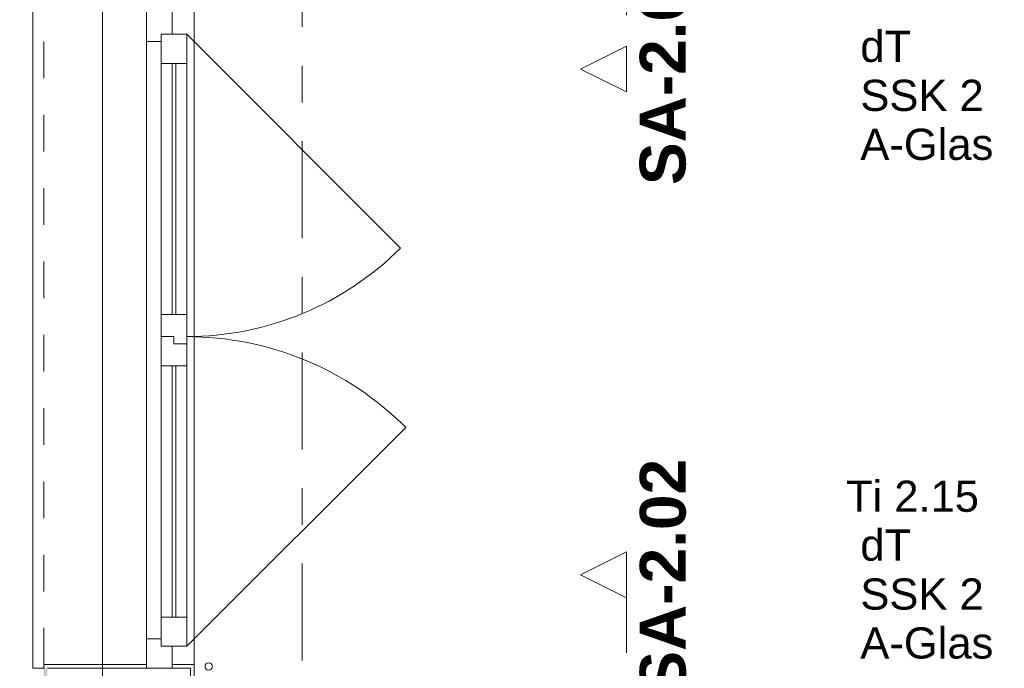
# Model space of a CAD drawing. Header units: metres. Extents: x -4 to 100, y -11 to 17.
# Tile 32 of 256: x -0.24 to 2.45, y 6.1 to 7.87. Entities that reach past the tile are written whole.
import ezdxf

# ---------------------------------------------------------------- set-up
doc = ezdxf.new("R2010")
doc.units = ezdxf.units.M
doc.header["$MEASUREMENT"] = 0
for name, pattern in [('Schnittlinie', [0.3, 0.15, -0.075, 0, -0.075]), ('Strichlinie doppelt', [0.546806, 0.264583, -0.105833, 0.070556, -0.105833]), ('Strichlinie eng', [0.115, 0.075, -0.04]), ('Wipeout_Contour', [1, 0, -1])]:
    doc.linetypes.add(name, pattern=pattern)
for name, color, linetype in [('152 - Bemaßung_ Beschriftung.Ausbau', 7, 'Continuous'), ('203 - Marker.Schnitt - Ausbaudetail SA', 7, 'Continuous'), ('451 - Universal.Achsen Raster', 7, 'Continuous'), ('603 - Struktur.Bodenplatte_ Decke Roh', 7, 'Continuous'), ('604 - Struktur.Wand Aussen', 7, 'Continuous'), ('650 - Abdeckung.Fußboden Aufbau', 7, 'Continuous'), ('801 - HKLSE.Heizung_ Klima_ Lüftung', 7, 'Continuous'), ('Neubau_606 - Struktur.Wand Innen Ausbau', 7, 'Continuous')]:
    doc.layers.add(name, color=color, linetype=linetype)
doc.styles.add('ERSTELLTER_STIL_1', font='txt')
doc.styles.add('ERSTELLTER_STIL_2', font='txt')
doc.dimstyles.new('ERSTELLTER_STIL__3', dxfattribs={"dimtxt": 0.1, "dimasz": 0.0532, "dimexe": 0.18, "dimexo": 0.0625, "dimgap": 0, "dimtad": 1, "dimzin": 0, "dimdsep": 46, "dimtxsty": 'ERSTELLTER_STIL_2', "dimblk": 'ARROWHEAD_2', "dimblk1": 'ARROWHEAD_2', "dimblk2": 'ARROWHEAD_2', "dimcen": 0.09, "dimse1": 1, "dimse2": 1, "dimclrd": 7, "dimclre": 7, "dimclrt": 7, "dimazin": 0, "dimtfac": 1, "dimtdec": 4, "dimtmove": 0, "dimatfit": 3, "dimfxl": 1, "dimtolj": 1, "dimtzin": 0, "dimarcsym": 0})
doc.dimstyles.new('ERSTELLTER_STIL__4', dxfattribs={"dimtxt": 0.1, "dimasz": 0.0532, "dimexe": 0.18, "dimexo": 0.0625, "dimgap": 0, "dimtad": 1, "dimzin": 0, "dimdsep": 46, "dimtxsty": 'ERSTELLTER_STIL_2', "dimblk": 'ARROWHEAD_2', "dimblk1": 'ARROWHEAD_2', "dimblk2": 'ARROWHEAD_2', "dimcen": 0.09, "dimse1": 1, "dimse2": 1, "dimclrd": 7, "dimclre": 7, "dimclrt": 7, "dimazin": 0, "dimtfac": 1, "dimtdec": 4, "dimtmove": 2, "dimatfit": 3, "dimfxl": 1, "dimtolj": 1, "dimtzin": 0, "dimarcsym": 0})
pattern_1 = [(0, (0, 0), (0, 0.0866025), [0, -0.05]), (0, (0.025, 0.0433), (0, 0.0866025), [0, -0.05])]
pattern_2 = [(45, (0, 0), (-0.01767767, 0.01767767), [0, -0.025])]

# ---------------------------------------------------------------- blocks, each defined once
blk = doc.blocks.new('*D414')
at = {"layer": '152 - Bemaßung_ Beschriftung.Ausbau', "color": 7, "linetype": 'Continuous', "lineweight": 5}
for p, q in [((-1.21, 6.1252), (-1.14, 6.0848)), ((-1.175, 0.005), (-1.175, 6.105)), ((-1.1225, 0.005), (-1.2275, 0.005)), ((-1.21, 0.0252), (-1.14, -0.0152)), ((-1.175, -0.145), (-1.175, 0.005))]:
    blk.add_line(p, q, dxfattribs=at)
at = {"layer": '152 - Bemaßung_ Beschriftung.Ausbau', "color": 7, "lineweight": 5, "insert": (-1.195, 2.922), "char_height": 0.1, "attachment_point": 7, "rotation": 90, "style": 'ERSTELLTER_STIL_2'}
blk.add_mtext('\\A1;{\\pql;\\fArial|b0|i0|c0|p38;6,10}', dxfattribs=at)
blk = doc.blocks.new('ARROWHEAD_2')
at = {"color": 0, "linetype": 'Continuous', "lineweight": 0}
for p, q in [((-0.378, -0.655), (0.378, 0.655)), ((0, 0), (-1, 0))]:
    blk.add_line(p, q, dxfattribs=at)
blk = doc.blocks.new('*D415')
at = {"layer": '152 - Bemaßung_ Beschriftung.Ausbau', "color": 7, "linetype": 'Continuous', "lineweight": 5}
for p, q in [((-1.21, 7.9152), (-1.14, 7.8748)), ((-1.175, 6.105), (-1.175, 7.895)), ((-1.21, 6.1252), (-1.14, 6.0848)), ((-1.1225, 6.105), (-1.2275, 6.105)), ((-1.175, 0.005), (-1.175, 6.105))]:
    blk.add_line(p, q, dxfattribs=at)
at = {"layer": '152 - Bemaßung_ Beschriftung.Ausbau', "color": 7, "lineweight": 5, "char_height": 0.1, "attachment_point": 7, "rotation": 90, "style": 'ERSTELLTER_STIL_2'}
for s, insert in [('\\A1;{\\pql;\\fArial|b0|i0|c0|p38;1,79}', (-1.195, 6.867)), ('\\A1;{\\pql;\\fArial|b0|i0|c0|p38;2,01}', (-1.055, 6.867))]:
    blk.add_mtext(s, dxfattribs=dict(at, insert=insert))
blk = doc.blocks.new('*D416')
at = {"layer": '152 - Bemaßung_ Beschriftung.Ausbau', "color": 7, "linetype": 'Continuous', "lineweight": 5}
for p, q in [((-1.21, 13.7152), (-1.14, 13.6748)), ((-1.175, 7.895), (-1.175, 13.695)), ((-1.21, 7.9152), (-1.14, 7.8748)), ((-1.1225, 7.895), (-1.2275, 7.895)), ((-1.175, 6.105), (-1.175, 7.895))]:
    blk.add_line(p, q, dxfattribs=at)
at = {"layer": '152 - Bemaßung_ Beschriftung.Ausbau', "color": 7, "lineweight": 5, "insert": (-1.195, 10.662), "char_height": 0.1, "attachment_point": 7, "rotation": 90, "style": 'ERSTELLTER_STIL_2'}
blk.add_mtext('\\A1;{\\pql;\\fArial|b0|i0|c0|p38;5,80}', dxfattribs=at)
blk = doc.blocks.new('*D422')
at = {"layer": '152 - Bemaßung_ Beschriftung.Ausbau', "color": 7, "linetype": 'Continuous', "lineweight": 5}
for p, q in [((-1.71, 8.0977), (-1.64, 8.0573)), ((-1.675, 6.0225), (-1.675, 8.0775)), ((-1.6225, 6.0225), (-1.7275, 6.0225)), ((-1.71, 6.0427), (-1.64, 6.0023)), ((-1.675, 5.8725), (-1.675, 6.0225))]:
    blk.add_line(p, q, dxfattribs=at)
at = {"layer": '152 - Bemaßung_ Beschriftung.Ausbau', "color": 7, "lineweight": 5, "char_height": 0.1, "attachment_point": 7, "rotation": 90, "style": 'ERSTELLTER_STIL_2'}
for s, insert in [('\\A1;{\\pql;\\fArial|b0|i0|c0|p38;15}', (-1.6845, 8.0774)), ('\\A1;{\\pql;\\fArial|b0|i0|c0|p38;2,05\\fArial|b0|i0|c0|p38;\\A1{\\H.66x;\\S5^  ;}}', (-1.6756, 6.8919))]:
    blk.add_mtext(s, dxfattribs=dict(at, insert=insert))
blk = doc.blocks.new('*D423')
at = {"layer": '152 - Bemaßung_ Beschriftung.Ausbau', "color": 7, "linetype": 'Continuous', "lineweight": 5}
for p, q in [((-1.71, 8.2477), (-1.64, 8.2073)), ((-1.675, 8.0775), (-1.675, 8.2275)), ((-1.71, 8.0977), (-1.64, 8.0573)), ((-1.6225, 8.0775), (-1.7275, 8.0775)), ((-1.675, 6.0225), (-1.675, 8.0775))]:
    blk.add_line(p, q, dxfattribs=at)
blk = doc.blocks.new('*D433')
at = {"layer": '152 - Bemaßung_ Beschriftung.Ausbau', "color": 7, "linetype": 'Continuous', "lineweight": 5}
for p, q in [((-2.21, 8.1202), (-2.14, 8.0798)), ((-2.175, 6), (-2.175, 8.1)), ((-2.21, 6.0202), (-2.14, 5.9798)), ((-2.1225, 6), (-2.2275, 6)), ((-2.175, 5.2), (-2.175, 6))]:
    blk.add_line(p, q, dxfattribs=at)
at = {"layer": '152 - Bemaßung_ Beschriftung.Ausbau', "color": 7, "lineweight": 5, "insert": (-2.195, 6.917), "char_height": 0.1, "attachment_point": 7, "rotation": 90, "style": 'ERSTELLTER_STIL_2'}
blk.add_mtext('\\A1;{\\pql;\\fArial|b0|i0|c0|p38;2,10}', dxfattribs=at)
blk = doc.blocks.new('*D434')
at = {"layer": '152 - Bemaßung_ Beschriftung.Ausbau', "color": 7, "linetype": 'Continuous', "lineweight": 5}
for p, q in [((-2.21, 8.5202), (-2.14, 8.4798)), ((-2.175, 8.1), (-2.175, 8.5)), ((-2.21, 8.1202), (-2.14, 8.0798)), ((-2.1225, 8.1), (-2.2275, 8.1)), ((-2.175, 6), (-2.175, 8.1))]:
    blk.add_line(p, q, dxfattribs=at)
at = {"layer": '152 - Bemaßung_ Beschriftung.Ausbau', "color": 7, "lineweight": 5, "insert": (-2.195, 8.2241), "char_height": 0.1, "attachment_point": 7, "rotation": 90, "style": 'ERSTELLTER_STIL_2'}
blk.add_mtext('\\A1;{\\pql;\\fArial|b0|i0|c0|p38;40}', dxfattribs=at)
blk = doc.blocks.new('*D440')
at = {"layer": '152 - Bemaßung_ Beschriftung.Ausbau', "color": 7, "linetype": 'Continuous', "lineweight": 5}
for p, q in [((-2.64, 13.8248), (-2.71, 13.8652)), ((-2.675, 13.845), (-2.675, 13.8792)), ((-2.6225, 13.845), (-2.7275, 13.845)), ((-2.675, -0.145), (-2.675, 13.845)), ((-2.71, -0.1248), (-2.64, -0.1652)), ((-2.6225, -0.145), (-2.7275, -0.145)), ((-2.675, -0.1792), (-2.675, -0.145))]:
    blk.add_line(p, q, dxfattribs=at)
at = {"layer": '152 - Bemaßung_ Beschriftung.Ausbau', "color": 7, "lineweight": 5, "insert": (-2.695, 6.679), "char_height": 0.1, "attachment_point": 7, "rotation": 90, "style": 'ERSTELLTER_STIL_2'}
blk.add_mtext('\\A1;{\\pql;\\fArial|b0|i0|c0|p38;13,99}', dxfattribs=at)

msp = doc.modelspace()

# ---------------------------------------------------------------- hatches: boundary and pattern name
at = {"layer": '604 - Struktur.Wand Aussen', "linetype": 'Continuous', "lineweight": 0, "true_color": 0x000000}
h = msp.add_hatch(dxfattribs=at)
h.set_pattern_fill('Verputz_0001', color=18, style=0, pattern_type=2)
h.set_pattern_definition(pattern_1)
h.paths.add_polyline_path([(-0.175, 6.105), (-0.165, 6.105), (0.105, 6.105), (0.105, 6.115), (-0.175, 6.115)])
h = msp.add_hatch(dxfattribs=at)
h.set_pattern_fill('Verputz_0001', color=18, style=0, pattern_type=2)
h.set_pattern_definition(pattern_1)
h.paths.add_polyline_path([(-0.175, -0.145), (-0.165, -0.145), (-0.165, 6.105), (-0.175, 6.105)])
h = msp.add_hatch(dxfattribs=at)
h.set_pattern_fill('Gips_0001', color=18, style=0, pattern_type=2)
h.set_pattern_definition(pattern_2)
h.paths.add_polyline_path([(0.235, 6.115), (0.175, 6.115), (0.175, 6.105), (0.225, 6.105), (0.235, 6.105)])
h = msp.add_hatch(dxfattribs=at)
h.set_pattern_fill('Gips_0001', color=18, style=0, pattern_type=2)
h.set_pattern_definition(pattern_2)
h.paths.add_polyline_path([(0.235, 6.105), (0.225, 6.105), (0.225, 6.01), (0.235, 6.01)])

# ---------------------------------------------------------------- linework, layer by layer
at = {"layer": '203 - Marker.Schnitt - Ausbaudetail SA', "color": 7, "linetype": 'Schnittlinie', "lineweight": 13}
for p, q in [((1.4147, 8.937), (1.4147, 7.8025)), ((1.4147, 6.2975), (1.4147, 4.763))]:
    msp.add_line(p, q, dxfattribs=at)
at = {"layer": '451 - Universal.Achsen Raster', "color": 160, "linetype": 'Strichlinie doppelt', "lineweight": 9, "true_color": 0x3232ff}
msp.add_line((0.53, -10.585), (0.53, 16.355), dxfattribs=at)
at = {"layer": '603 - Struktur.Bodenplatte_ Decke Roh', "color": 7, "linetype": 'Continuous', "lineweight": 18, "flags": 128}
msp.add_lwpolyline([(-0.015, 13.695), (-0.015, 0.005), (43.89, 0.005)], dxfattribs=at)
at = {"layer": '604 - Struktur.Wand Aussen', "color": 7, "linetype": 'Continuous', "lineweight": 9}
for p, q in [((-0.205, 6.105), (-0.205, 7.895)), ((0.235, 6.115), (0.235, 7.885)), ((0.215, 7.835), (0.7984, 7.2516)), ((0.215, 6.165), (0.8125, 6.7625)), ((-0.175, 6.105), (-0.205, 6.105))]:
    msp.add_line(p, q, dxfattribs=at)
at = {"layer": '604 - Struktur.Wand Aussen', "color": 7, "linetype": 'Strichlinie eng', "lineweight": 9}
msp.add_line((-0.175, 6.115), (-0.175, 7.885), dxfattribs=at)
at = {"layer": '604 - Struktur.Wand Aussen', "color": 7, "linetype": 'Continuous', "lineweight": 13}
for p, q in [((0.105, 7.895), (0.105, 7.815)), ((0.175, 7.835), (0.175, 7.895)), ((0.145, 7.815), (0.145, 7.835)), ((0.145, 7.835), (0.175, 7.835)), ((0.215, 7.835), (0.145, 7.835)), ((0.145, 7.835), (0.145, 7.755)), ((0.215, 7.755), (0.215, 7.835)), ((0.105, 7.815), (0.105, 6.185)), ((0.105, 7.815), (0.145, 7.815)), ((0.145, 7.755), (0.145, 7.07)), ((0.145, 7.755), (0.215, 7.755)), ((0.175, 7.755), (0.175, 7.07)), ((0.185, 7.07), (0.185, 7.755)), ((0.215, 7.07), (0.215, 7.755)), ((0.215, 7.07), (0.145, 7.07)), ((0.145, 7.07), (0.145, 7.01)), ((0.215, 6.99), (0.215, 7.07)), ((0.18, 7.01), (0.145, 7.01)), ((0.145, 7.01), (0.145, 6.93)), ((0.145, 7.01), (0.18, 7.01)), ((0.18, 6.99), (0.18, 7.01)), ((0.18, 7.01), (0.18, 6.99)), ((0.215, 6.99), (0.18, 6.99)), ((0.18, 6.99), (0.215, 6.99)), ((0.215, 6.93), (0.215, 6.99)), ((0.145, 6.93), (0.145, 6.245)), ((0.145, 6.93), (0.215, 6.93)), ((0.175, 6.93), (0.175, 6.245)), ((0.185, 6.245), (0.185, 6.93)), ((0.215, 6.245), (0.215, 6.93)), ((0.215, 6.245), (0.145, 6.245)), ((0.145, 6.245), (0.145, 6.165)), ((0.215, 6.165), (0.215, 6.245)), ((0.145, 6.185), (0.105, 6.185)), ((0.105, 6.185), (0.105, 6.105)), ((0.145, 6.165), (0.145, 6.185)), ((0.175, 6.165), (0.145, 6.165)), ((0.145, 6.165), (0.215, 6.165)), ((0.175, 6.105), (0.175, 6.165)), ((0.105, 6.105), (0.175, 6.105)), ((0.105, 6.105), (0.175, 6.105)), ((0.105, 6.105), (0.175, 6.105)), ((0.225, 6.105), (0.175, 6.105)), ((0.225, 6.01), (0.225, 6.105))]:
    msp.add_line(p, q, dxfattribs=at)
at = {"layer": '604 - Struktur.Wand Aussen', "color": 7, "linetype": 'Continuous', "lineweight": 5}
for p, q in [((0.105, 6.115), (-0.175, 6.115)), ((-0.175, 6.105), (-0.175, 6.115)), ((-0.175, 6.105), (-0.175, 6.115)), ((0.105, 6.115), (-0.175, 6.115)), ((-0.165, 6.105), (0.105, 6.105)), ((0.105, 6.105), (0.105, 6.115)), ((0.175, 6.115), (0.235, 6.115)), ((0.175, 6.105), (0.175, 6.115)), ((0.175, 6.115), (0.235, 6.115)), ((0.235, 6.105), (0.235, 6.115)), ((0.235, 6.105), (0.235, 6.115))]:
    msp.add_line(p, q, dxfattribs=at)
at = {"layer": '604 - Struktur.Wand Aussen', "color": 7, "linetype": 'Continuous', "lineweight": 9}
for centre, radius, start, end in [((0.215, 7.835), 0.825, 270, 315), ((0.215, 6.165), 0.845, 45, 90)]:
    msp.add_arc(centre, radius, start, end, dxfattribs=at)
at = {"layer": '650 - Abdeckung.Fußboden Aufbau', "color": 7, "linetype": 'Continuous', "lineweight": 13, "flags": 128}
msp.add_lwpolyline([(1.69, 8.2275), (1.69, 8.0775), (0.235, 8.0775), (0.235, 6.0225)], dxfattribs=at)
at = {"layer": '801 - HKLSE.Heizung_ Klima_ Lüftung', "color": 7, "linetype": 'Continuous', "lineweight": 5}
msp.add_circle((0.275, 6.11), 0.01, dxfattribs=at)

# ---------------------------------------------------------------- texts
at = {"layer": '203 - Marker.Schnitt - Ausbaudetail SA', "color": 7, "lineweight": 13, "char_height": 0.125, "rotation": 90, "style": 'ERSTELLTER_STIL_1'}
for s, insert, attachment_point in [('\\A1;{\\pqr;\\pt0;\\fArial|b1|i0|c0|p38;SA-2.03}', (1.578, 8.0641), 9), ('\\A1;{\\pql;\\pt0;\\fArial|b1|i0|c0|p38;SA-2.02}', (1.578, 6.0359), 7)]:
    msp.add_mtext(s, dxfattribs=dict(at, insert=insert, attachment_point=attachment_point))
at = {"layer": '604 - Struktur.Wand Aussen', "color": 7, "lineweight": 9, "insert": (-0.3903, 7.0909), "char_height": 0.085, "attachment_point": 1, "rotation": 90, "style": 'ERSTELLTER_STIL_2'}
msp.add_mtext('\\A1;{\\pql;\\pt0,0.05;\\fArial|b0|i0|c0|p38;77\\fArial|b0|i0|c0|p38;\\A1{\\H.66x;\\S^  ;}\\fArial|b0|i0|c0|p38;\\fArial|b0|i0|c0|p38;\\A1{\\H.66x;\\S^  ;}}', dxfattribs=at)
at = {"layer": 'Neubau_606 - Struktur.Wand Innen Ausbau', "color": 1, "lineweight": 13, "char_height": 0.085, "style": 'ERSTELLTER_STIL_2'}
for s, insert, attachment_point in [('\\A1;{\\pqr;\\pt0;\\fArial|b0|i0|c0|p38;\\C7;}', (1.9875, 7.8639), 3), ('\\A1;{\\pql;\\pt0;\\fArial|b0|i0|c0|p38;\\C7;dT}', (2.0528, 7.8445), 1), ('\\A1;{\\pqr;\\pt0;\\fArial|b0|i0|c0|p38;\\C7;}', (1.9875, 7.7303), 3), ('\\A1;{\\pql;\\pt0;\\fArial|b0|i0|c0|p38;\\C7;SSK 2}', (2.0528, 7.7109), 1), ('\\A1;{\\pqr;\\pt0;\\fArial|b0|i0|c0|p38;\\C7;}', (1.9875, 7.5968), 3), ('\\A1;{\\pql;\\pt0;\\fArial|b0|i0|c0|p38;\\C7;A-Glas}', (2.0528, 7.5773), 1), ('\\A1;{\\pqc;\\pt0;\\fArial|b0|i0|c0|p38;\\C7;Ti 2.15}', (2.195, 6.5309), 8), ('\\A1;{\\pqr;\\pt0;\\fArial|b0|i0|c0|p38;\\C7;}', (1.9875, 6.5032), 3), ('\\A1;{\\pql;\\pt0;\\fArial|b0|i0|c0|p38;\\C7;dT}', (2.0528, 6.4838), 1), ('\\A1;{\\pqr;\\pt0;\\fArial|b0|i0|c0|p38;\\C7;}', (1.9875, 6.3696), 3), ('\\A1;{\\pql;\\pt0;\\fArial|b0|i0|c0|p38;\\C7;SSK 2}', (2.0528, 6.3502), 1), ('\\A1;{\\pqr;\\pt0;\\fArial|b0|i0|c0|p38;\\C7;}', (1.9875, 6.2361), 3), ('\\A1;{\\pql;\\pt0;\\fArial|b0|i0|c0|p38;\\C7;A-Glas}', (2.0528, 6.2166), 1)]:
    msp.add_mtext(s, dxfattribs=dict(at, insert=insert, attachment_point=attachment_point))

# ---------------------------------------------------------------- dimensions: what is measured, and where the dimension line sits
at = {"layer": '152 - Bemaßung_ Beschriftung.Ausbau', "color": 7, "linetype": 'Continuous', "lineweight": 5}
for base, p1, p2, picture, middle in [((-2.675, 13.845), (-0.165, -0.145), (-0.165, 13.845), '*D440', (-2.745, 6.847)), ((-1.175, 13.695), (0.105, 7.895), (-0.015, 13.695), '*D416', (-1.245, 10.7919)), ((-2.175, 8.5), (0.68, 8.1), (0.68, 8.5), '*D434', (-2.245, 8.3003)), ((-2.175, 8.1), (0.68, 6), (0.68, 8.1), '*D433', (-2.245, 7.0468)), ((-1.175, 7.895), (0.105, 6.105), (0.105, 7.895), '*D415', (-1.245, 6.9969)), ((-1.175, 6.105), (-0.015, 0.005), (0.105, 6.105), '*D414', (-1.245, 3.0519))]:
    dim = msp.add_linear_dim(base=base, p1=p1, p2=p2, angle=90, dimstyle='ERSTELLTER_STIL__3', dxfattribs=at)
    dim.commit()
    dim.dimension.update_dxf_attribs({"geometry": picture, "text_midpoint": middle, "dimtype": 160, "text_rotation": 90})

# ---------------------------------------------------------------- next in the draw order: wipeouts: each hides what was drawn before it
at = {"color": 254, "linetype": 'Wipeout_Contour', "lineweight": 0, "ltscale": 23.545361}
msp.add_wipeout([(1.4147, 7.6775), (1.4147, 7.8025), (1.2897, 7.74)], dxfattribs=at).dxf.layer = '203 - Marker.Schnitt - Ausbaudetail SA'
at = {"color": 254, "linetype": 'Wipeout_Contour', "lineweight": 0, "ltscale": 19.473495}
msp.add_wipeout([(1.4147, 6.4225), (1.2897, 6.36), (1.4147, 6.2975)], dxfattribs=at).dxf.layer = '203 - Marker.Schnitt - Ausbaudetail SA'

# ---------------------------------------------------------------- next in the draw order: linework, layer by layer
at = {"layer": '203 - Marker.Schnitt - Ausbaudetail SA', "color": 7, "linetype": 'Continuous', "lineweight": 13, "flags": 128}
for points in [[(1.4147, 7.6775), (1.4147, 7.8025), (1.2897, 7.74)], [(1.4147, 6.4225), (1.4147, 6.2975), (1.2897, 6.36)]]:
    msp.add_lwpolyline(points, close=True, dxfattribs=at)

# ---------------------------------------------------------------- next in the draw order: dimensions: what is measured, and where the dimension line sits
at = {"layer": '152 - Bemaßung_ Beschriftung.Ausbau', "color": 7, "linetype": 'Continuous', "lineweight": 5}
for base, p1, p2, dimstyle, picture, middle in [((-1.675, 8.2275), (5.7662, 8.0775), (5.7662, 8.2275), 'ERSTELLTER_STIL__4', '*D423', (-1.7345, 8.1536)), ((-1.675, 8.07748225), (5.7662375, 6.02248227), (5.7662375, 8.07748225), 'ERSTELLTER_STIL__3', '*D422', (-1.745, 7.15685275))]:
    dim = msp.add_linear_dim(base=base, p1=p1, p2=p2, angle=90, dimstyle=dimstyle, dxfattribs=at)
    dim.commit()
    dim.dimension.update_dxf_attribs({"geometry": picture, "text_midpoint": middle, "dimtype": 160, "text_rotation": 90})

doc.saveas('drawing.dxf')
